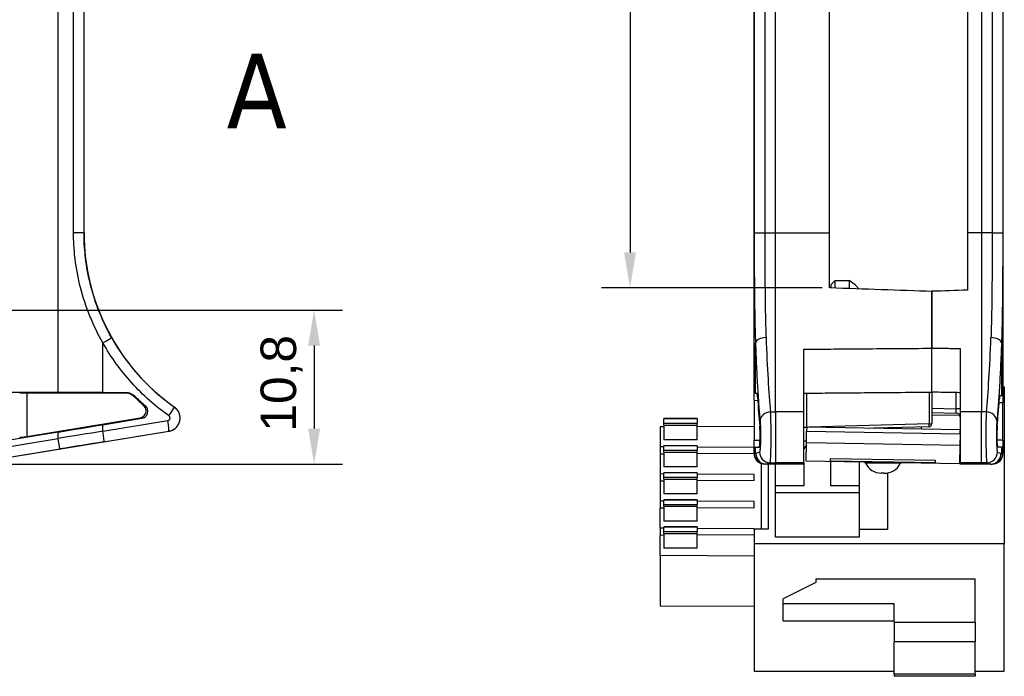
# Model space of a CAD drawing. Header units: millimetres. Extents: x 0 to 420, y 0 to 297.
# Tile 8 of 17: x 138 to 207, y 93 to 139. Entities that reach past the tile are written whole.
import ezdxf

# ---------------------------------------------------------------- set-up
doc = ezdxf.new("R2010")
doc.units = ezdxf.units.MM
doc.linetypes.add('LONG_DASH_DOTTED', pattern=[0.3001, 0.2362, -0.0295, 0.0049, -0.0295])
doc.layers.add('Linee di vista in sezione(ISO)', color=98, linetype='LONG_DASH_DOTTED', lineweight=25, true_color=0x004000)
doc.layers.add('Spigoli visibili(ISO)', color=176, linetype='Continuous', lineweight=25, true_color=0x000080)
doc.layers.add('Quote(ISO)', color=7, linetype='Continuous', lineweight=25)
doc.layers.add('Spigoli tangenti visibili(ISO)', color=7, linetype='Continuous', lineweight=25)
doc.styles.add('Etichetta testo (ISO)', font='tahoma.ttf')
doc.styles.add('Federico-Quote', font='arial.ttf')
doc.dimstyles.new('X.XXX', dxfattribs={"dimtxt": 2.5, "dimasz": 2.5, "dimexe": 2, "dimexo": 0.5, "dimgap": 0.762, "dimtad": 1, "dimdec": 1, "dimrnd": 1e-08, "dimtxsty": 'Federico-Quote', "dimcen": 0.09, "dimdle": 10, "dimclrd": 7, "dimclre": 7, "dimclrt": 7, "dimazin": 2, "dimtfac": 1, "dimtmove": 0, "dimatfit": 3, "dimfxl": 1, "dimtolj": 1, "dimlwd": 25, "dimlwe": 25, "dimarcsym": 0})

# ---------------------------------------------------------------- blocks, each defined once
blk = doc.blocks.new('SezioneConv2d0')
at = {"layer": 'Linee di vista in sezione(ISO)', "insert": (152.424, 131.547), "char_height": 5.25, "attachment_point": 7, "style": 'Etichetta testo (ISO)'}
blk.add_mtext('A', dxfattribs=at)
blk = doc.blocks.new('*D17')
at = {"layer": 'Defpoints', "color": 0, "linetype": 'Continuous', "transparency": 16777216}
for p in [(194.82, 171.723), (180.799, 120.323), (194.82, 120.323)]:
    blk.add_point(p, dxfattribs=at)
at = {"layer": 'Quote(ISO)', "color": 7, "linetype": 'Continuous', "lineweight": 25, "transparency": 16777216}
for p, q in [((194.32, 171.723), (178.799, 171.723)), ((180.799, 169.223), (180.799, 122.823)), ((194.32, 120.323), (178.799, 120.323))]:
    blk.add_line(p, q, dxfattribs=at)
at = {"layer": 'Quote(ISO)', "color": 7, "linetype": 'Continuous', "transparency": 16777216}
for points in [[(180.382, 169.223), (181.215, 169.223), (180.799, 171.723)], [(180.382, 122.823), (181.215, 122.823), (180.799, 120.323)]]:
    blk.add_solid(points, dxfattribs=at)
at = {"layer": 'Quote(ISO)', "color": 7, "linetype": 'Continuous', "lineweight": 25, "transparency": 16777216, "insert": (177.032, 142.781), "char_height": 2.5, "attachment_point": 1, "rotation": 90, "style": 'Federico-Quote'}
blk.add_mtext('\\A1;51,4', dxfattribs=at)
blk = doc.blocks.new('*D19')
at = {"layer": 'Defpoints', "color": 0, "linetype": 'Continuous', "transparency": 16777216}
for p in [(123.25, 118.773), (124.25, 107.93), (158.577, 107.93)]:
    blk.add_point(p, dxfattribs=at)
at = {"layer": 'Quote(ISO)', "color": 7, "linetype": 'Continuous', "lineweight": 25, "transparency": 16777216}
for p, q in [((123.75, 118.773), (160.577, 118.773)), ((158.577, 116.273), (158.577, 110.43)), ((124.75, 107.93), (160.577, 107.93))]:
    blk.add_line(p, q, dxfattribs=at)
at = {"layer": 'Quote(ISO)', "color": 7, "linetype": 'Continuous', "transparency": 16777216}
for points in [[(158.161, 116.273), (158.994, 116.273), (158.577, 118.773)], [(158.161, 110.43), (158.994, 110.43), (158.577, 107.93)]]:
    blk.add_solid(points, dxfattribs=at)
at = {"layer": 'Quote(ISO)', "color": 7, "linetype": 'Continuous', "lineweight": 25, "transparency": 16777216, "insert": (154.811, 110.22), "char_height": 2.5, "attachment_point": 1, "rotation": 90, "style": 'Federico-Quote'}
blk.add_mtext('\\A1;10,8', dxfattribs=at)

msp = doc.modelspace()

# ---------------------------------------------------------------- linework, layer by layer
at = {"layer": 'Spigoli tangenti visibili(ISO)'}
for p, q in [((140.574, 112.982), (140.574, 177.847)), ((141.66, 124.205), (141.66, 162.792)), ((142.394, 124.205), (142.394, 162.792)), ((189.532, 162.792), (189.532, 124.205)), ((190.275, 162.792), (190.275, 124.205)), ((191.02, 124.205), (191.02, 162.792)), ((205.52, 162.792), (205.52, 124.205)), ((206.265, 162.792), (206.265, 124.205)), ((207.008, 162.792), (207.008, 124.205)), ((142.394, 124.205), (141.66, 124.205)), ((142.394, 124.205), (142.4, 124.205)), ((189.532, 124.205), (190.275, 124.205)), ((190.275, 124.205), (191.02, 124.205)), ((191.02, 124.205), (194.82, 124.205)), ((191.02, 111.605), (191.02, 124.205)), ((205.52, 124.205), (204.52, 124.205)), ((205.52, 124.205), (205.52, 111.605)), ((206.265, 124.205), (205.52, 124.205)), ((206.265, 124.205), (207.008, 124.205)), ((143.724, 112.981), (143.724, 116.464)), ((189.618, 112.921), (189.618, 116.464)), ((206.922, 116.464), (206.922, 112.746)), ((138.37, 112.923), (138.37, 109.888)), ((145.297, 112.979), (145.274, 112.923)), ((193.217, 112.925), (193.217, 110.544)), ((201.824, 113), (201.824, 110.757)), ((203.725, 111.828), (203.725, 112.985)), ((146, 112.689), (145.976, 112.635)), ((189.52, 112.423), (189.778, 112.419)), ((207.02, 112.248), (206.75, 112.243)), ((148.749, 111.947), (148.751, 111.95)), ((190.324, 111.511), (190.324, 111.511)), ((190.684, 111.602), (191.02, 111.605)), ((193.02, 111.605), (191.02, 111.605)), ((191.02, 111.605), (191.02, 108.029)), ((202.02, 111.858), (203.725, 111.828)), ((204.02, 111.828), (203.725, 111.828)), ((205.52, 111.605), (204.02, 111.606)), ((205.52, 108.026), (205.52, 111.605)), ((205.856, 111.603), (205.52, 111.605)), ((143.724, 110.247), (148.284, 110.991)), ((185.52, 111.121), (183.17, 111.121)), ((183.17, 110.821), (185.52, 110.821)), ((206.517, 111.241), (206.517, 111.241)), ((140.574, 109.739), (140.574, 110.189)), ((143.724, 110.247), (143.724, 110.706)), ((143.798, 109.507), (148.359, 110.251)), ((148.359, 110.251), (148.359, 110.248)), ((183.17, 110.684), (185.52, 110.684)), ((193.02, 110.544), (193.217, 110.544)), ((204.015, 110.049), (193.217, 110.238)), ((201.824, 110.757), (193.388, 110.535)), ((201.824, 110.757), (202.02, 110.757)), ((134.123, 108.683), (140.574, 109.739)), ((140.695, 108.999), (140.574, 109.739)), ((189.52, 109.623), (189.941, 109.63)), ((204.001, 109.238), (193.203, 109.427)), ((207.02, 109.623), (206.599, 109.63)), ((134.244, 107.943), (140.695, 108.999)), ((185.52, 109.216), (183.17, 109.216)), ((183.17, 108.916), (185.52, 108.916)), ((183.17, 108.779), (185.52, 108.779)), ((189.618, 108.679), (189.618, 109.125)), ((189.904, 108.782), (189.651, 108.679)), ((206.637, 108.779), (206.881, 108.679)), ((206.922, 109.125), (206.922, 108.679)), ((189.618, 108.679), (189.52, 108.679)), ((189.618, 108.679), (189.651, 108.679)), ((190.645, 108.032), (190.393, 107.929)), ((190.645, 108.032), (191.02, 108.029)), ((206.922, 108.679), (206.881, 108.679)), ((206.922, 108.679), (207.02, 108.679)), ((193.02, 108.028), (191.02, 108.029)), ((191.02, 108.029), (191.02, 107.923)), ((199.802, 107.967), (197.354, 108.01)), ((205.52, 108.026), (204.02, 108.025)), ((205.895, 108.029), (205.52, 108.026)), ((205.52, 108.026), (205.52, 107.923)), ((205.895, 108.029), (206.139, 107.929)), ((185.52, 107.311), (183.17, 107.311)), ((183.17, 107.011), (185.52, 107.011)), ((183.17, 106.874), (185.52, 106.874)), ((185.52, 105.406), (183.17, 105.406)), ((183.17, 105.106), (185.52, 105.106)), ((183.17, 104.969), (185.52, 104.969)), ((185.52, 103.501), (183.17, 103.501)), ((183.17, 103.201), (185.52, 103.201)), ((183.17, 103.064), (185.52, 103.064)), ((199.37, 96.811), (205.07, 96.811)), ((205.07, 95.445), (199.37, 95.445)), ((205.07, 93.162), (199.37, 93.162))]:
    msp.add_line(p, q, dxfattribs=at)
for centre, major_axis, ratio, start_param, end_param in [((143.677, 116.464), (0.653, 0.369), 0.030706, 4.766724, 6.274455), ((157.392, 124.205), (10.352, -10.852), 0.999998, 4.464412, 4.907237), ((190.367, 116.464), (-0.75, -0.026), 0.491282, 4.703793, 6.211521), ((191.218, 124.205), (0, 14.998), 0.065624, 2.084635, 2.568542), ((205.323, 124.205), (0, -14.998), 0.065624, 0.573123, 1.056957), ((206.173, 116.464), (0.75, -0.026), 0.491282, 0.071663, 1.579393), ((148.317, 111.334), (0.432, 0.613), 0.051012, 4.748339, 6.274447), ((190.69, 110.972), (-0.747, -0.072), 0.839082, 4.640038, 6.168239), ((190.644, 109.972), (0, -1.94), 0.038352, 0.025844, 2.568348), ((205.897, 109.971), (0, 1.943), 0.03838, 0.573314, 3.11575), ((205.85, 110.973), (0.747, -0.072), 0.839043, 0.114941, 1.643131), ((206.12, 111.814), (-0.003, 0.5), 0.006975, 4.158476, 4.158561), ((9609.981, 1667.134), (-9470.974, -1550.932), 0.017452, 0.036595, 0.036922), ((148.238, 110.991), (0.121, -0.74), 0.061567, 0.00878, 1.56074), ((140.645, 109.3), (51.142, 8.25), 0.0086, 1.509167, 1.570798), ((143.677, 110.247), (0.121, -0.74), 0.061567, 0.008743, 1.560749), ((201.82, 110.757), (0.005, -0.2), 0.017446, 0, 1.570336), ((140.767, 108.559), (50.402, 8.254), 0.008727, 1.50919, 1.570798), ((190.652, 108.782), (-0.285, 0.694), 0.997726, 1.182288, 2.742742), ((205.888, 108.779), (-0.285, -0.694), 0.997726, 0.398851, 1.959304), ((190.367, 108.679), (-0.007, -0.75), 0.998052, 4.721099, 6.283185), ((206.173, 108.679), (0.007, -0.75), 0.998052, 0, 1.562087)]:
    msp.add_ellipse(centre, major_axis=major_axis, ratio=ratio, start_param=start_param, end_param=end_param, dxfattribs=at)
for points, knots in [([(143.724, 116.464), (143.399, 117.031), (143.113, 117.611), (142.862, 118.212), (142.843, 118.258), (142.824, 118.305), (142.805, 118.351), (142.542, 119), (142.32, 119.672), (142.148, 120.344), (141.974, 121.022), (141.85, 121.699), (141.772, 122.347), (141.767, 122.387), (141.762, 122.426), (141.758, 122.466), (141.69, 123.068), (141.66, 123.645), (141.66, 124.205)], [0, 0, 0, 0, 0.232124, 0.232124, 0.232124, 0.25, 0.25, 0.25, 0.498808, 0.498808, 0.498808, 0.75, 0.75, 0.75, 0.765462, 0.765462, 0.765462, 1, 1, 1, 1]), ([(144.33, 116.833), (144.027, 117.369), (143.758, 117.924), (143.522, 118.497), (143.504, 118.542), (143.485, 118.586), (143.468, 118.631), (143.22, 119.249), (143.013, 119.889), (142.851, 120.528), (142.688, 121.173), (142.572, 121.816), (142.499, 122.434), (142.494, 122.472), (142.49, 122.511), (142.485, 122.549), (142.422, 123.123), (142.394, 123.674), (142.394, 124.205)], [0, 0, 0, 0, 0.232009, 0.232009, 0.232009, 0.25, 0.25, 0.25, 0.4988, 0.4988, 0.4988, 0.75, 0.75, 0.75, 0.765562, 0.765562, 0.765562, 1, 1, 1, 1]), ([(189.532, 124.205), (189.532, 123.837), (189.532, 123.48), (189.533, 123.135), (189.533, 123.113), (189.533, 123.092), (189.533, 123.071), (189.533, 122.706), (189.534, 122.354), (189.535, 122.012), (189.535, 122.006), (189.535, 122), (189.535, 121.994), (189.537, 121.658), (189.538, 121.331), (189.54, 121.01), (189.54, 120.98), (189.54, 120.95), (189.541, 120.921), (189.542, 120.626), (189.545, 120.337), (189.547, 120.052), (189.548, 119.999), (189.548, 119.947), (189.549, 119.895), (189.551, 119.634), (189.554, 119.377), (189.557, 119.12), (189.558, 119.046), (189.559, 118.972), (189.561, 118.898), (189.564, 118.665), (189.568, 118.433), (189.572, 118.202), (189.574, 118.107), (189.576, 118.011), (189.578, 117.917), (189.582, 117.71), (189.587, 117.505), (189.592, 117.306), (189.595, 117.191), (189.599, 117.079), (189.602, 116.968), (189.607, 116.797), (189.613, 116.629), (189.618, 116.464)], [0, 0, 0, 0, 0.117814, 0.117814, 0.117814, 0.125, 0.125, 0.125, 0.25, 0.25, 0.25, 0.252156, 0.252156, 0.252156, 0.375, 0.375, 0.375, 0.386504, 0.386504, 0.386504, 0.5, 0.5, 0.5, 0.520858, 0.520858, 0.520858, 0.625, 0.625, 0.625, 0.655095, 0.655095, 0.655095, 0.75, 0.75, 0.75, 0.789257, 0.789257, 0.789257, 0.875, 0.875, 0.875, 0.924117, 0.924117, 0.924117, 1, 1, 1, 1]), ([(190.275, 124.205), (190.275, 123.855), (190.275, 123.515), (190.276, 123.185), (190.276, 123.165), (190.276, 123.145), (190.276, 123.125), (190.277, 122.777), (190.277, 122.442), (190.279, 122.116), (190.279, 122.111), (190.279, 122.105), (190.279, 122.099), (190.28, 121.779), (190.281, 121.468), (190.283, 121.162), (190.283, 121.134), (190.284, 121.105), (190.284, 121.077), (190.286, 120.796), (190.288, 120.521), (190.29, 120.249), (190.291, 120.199), (190.291, 120.15), (190.292, 120.1), (190.294, 119.852), (190.297, 119.607), (190.3, 119.363), (190.301, 119.292), (190.302, 119.221), (190.303, 119.151), (190.307, 118.929), (190.311, 118.708), (190.315, 118.488), (190.317, 118.397), (190.319, 118.306), (190.321, 118.216), (190.325, 118.019), (190.33, 117.824), (190.335, 117.634), (190.338, 117.525), (190.341, 117.418), (190.344, 117.313), (190.349, 117.149), (190.355, 116.99), (190.36, 116.833)], [0, 0, 0, 0, 0.117796, 0.117796, 0.117796, 0.125, 0.125, 0.125, 0.25, 0.25, 0.25, 0.252151, 0.252151, 0.252151, 0.375, 0.375, 0.375, 0.386512, 0.386512, 0.386512, 0.5, 0.5, 0.5, 0.520877, 0.520877, 0.520877, 0.625, 0.625, 0.625, 0.655122, 0.655122, 0.655122, 0.75, 0.75, 0.75, 0.789298, 0.789298, 0.789298, 0.875, 0.875, 0.875, 0.924122, 0.924122, 0.924122, 1, 1, 1, 1]), ([(206.265, 124.205), (206.265, 123.862), (206.265, 123.528), (206.264, 123.206), (206.264, 123.178), (206.264, 123.15), (206.264, 123.122), (206.264, 122.782), (206.263, 122.454), (206.262, 122.136), (206.262, 122.128), (206.262, 122.12), (206.262, 122.113), (206.26, 121.787), (206.259, 121.47), (206.257, 121.16), (206.257, 121.15), (206.257, 121.139), (206.257, 121.129), (206.255, 120.83), (206.253, 120.537), (206.25, 120.249), (206.25, 120.221), (206.25, 120.194), (206.249, 120.167), (206.247, 119.896), (206.244, 119.629), (206.24, 119.363), (206.239, 119.319), (206.239, 119.276), (206.238, 119.232), (206.234, 118.983), (206.23, 118.734), (206.225, 118.486), (206.224, 118.427), (206.223, 118.368), (206.222, 118.309), (206.217, 118.079), (206.211, 117.85), (206.205, 117.63), (206.203, 117.557), (206.201, 117.485), (206.199, 117.414), (206.193, 117.215), (206.187, 117.021), (206.18, 116.833)], [0, 0, 0, 0, 0.114996, 0.114996, 0.114996, 0.125, 0.125, 0.125, 0.247112, 0.247112, 0.247112, 0.25, 0.25, 0.25, 0.375, 0.375, 0.375, 0.379261, 0.379261, 0.379261, 0.5, 0.5, 0.5, 0.511409, 0.511409, 0.511409, 0.625, 0.625, 0.625, 0.643492, 0.643492, 0.643492, 0.75, 0.75, 0.75, 0.775427, 0.775427, 0.775427, 0.875, 0.875, 0.875, 0.907886, 0.907886, 0.907886, 1, 1, 1, 1]), ([(207.008, 124.205), (207.008, 123.813), (207.008, 123.434), (207.008, 123.068), (207.007, 122.703), (207.006, 122.351), (207.005, 122.008), (207.004, 121.666), (207.002, 121.334), (207, 121.008), (206.998, 120.683), (206.996, 120.365), (206.993, 120.051), (206.99, 119.737), (206.987, 119.428), (206.983, 119.12), (206.979, 118.812), (206.974, 118.506), (206.968, 118.2), (206.962, 117.895), (206.955, 117.592), (206.948, 117.301), (206.94, 117.011), (206.931, 116.733), (206.922, 116.464)], [0, 0, 0, 0, 0.125, 0.125, 0.125, 0.25, 0.25, 0.25, 0.375, 0.375, 0.375, 0.5, 0.5, 0.5, 0.625, 0.625, 0.625, 0.75, 0.75, 0.75, 0.875, 0.875, 0.875, 1, 1, 1, 1]), ([(148.363, 111.334), (147.888, 111.67), (146.979, 112.389), (145.735, 113.619), (144.634, 114.982), (144.01, 115.958), (143.724, 116.464)], [0, 0, 0, 0, 0.25, 0.5, 0.75, 1, 1, 1, 1]), ([(189.618, 116.464), (189.639, 115.884), (189.684, 114.778), (189.765, 113.249), (189.854, 111.953), (189.913, 111.276), (189.942, 110.972)], [0, 0, 0, 0, 0.25, 0.5, 0.75, 1, 1, 1, 1]), ([(206.922, 116.464), (206.901, 115.881), (206.856, 114.771), (206.775, 113.237), (206.686, 111.942), (206.627, 111.273), (206.598, 110.973)], [0, 0, 0, 0, 0.25, 0.5, 0.75, 1, 1, 1, 1]), ([(193.52, 116.019), (194.048, 116.023), (194.582, 116.027), (195.122, 116.031), (195.834, 116.037), (196.555, 116.042), (197.296, 116.048), (198.036, 116.054), (198.795, 116.06), (199.581, 116.066), (200.367, 116.072), (201.181, 116.078), (202.02, 116.084)], [0.0602099, 0.0602099, 0.0602099, 0.0602099, 0.25, 0.25, 0.25, 0.5, 0.5, 0.5, 0.75, 0.75, 0.75, 1, 1, 1, 1]), ([(202.02, 116.096), (202.027, 116.096), (202.034, 116.096), (202.041, 116.096), (202.239, 116.093), (202.444, 116.09), (202.652, 116.086), (202.711, 116.086), (202.77, 116.085), (202.83, 116.084), (202.989, 116.081), (203.15, 116.079), (203.315, 116.076), (203.432, 116.074), (203.551, 116.073), (203.672, 116.071), (203.786, 116.069), (203.902, 116.067), (204.02, 116.065)], [0, 0, 0, 0, 0.011047, 0.011047, 0.011047, 0.333333, 0.333333, 0.333333, 0.424748, 0.424748, 0.424748, 0.666667, 0.666667, 0.666667, 0.837989, 0.837989, 0.837989, 1, 1, 1, 1]), ([(146.709, 112.027), (146.697, 112.03), (146.684, 112.034), (146.672, 112.037), (146.67, 112.038), (146.668, 112.038), (146.666, 112.039), (146.655, 112.042), (146.644, 112.045), (146.632, 112.048), (146.628, 112.049), (146.624, 112.05), (146.62, 112.051), (146.61, 112.054), (146.6, 112.057), (146.59, 112.06)], [0, 0, 0, 0, 0.333333, 0.333333, 0.333333, 0.380975, 0.380975, 0.380975, 0.666667, 0.666667, 0.666667, 0.767684, 0.767684, 0.767684, 1, 1, 1, 1]), ([(148.359, 110.251), (148.45, 110.266), (148.629, 110.323), (148.86, 110.483), (149.034, 110.703), (149.137, 110.965), (149.159, 111.245), (149.098, 111.519), (148.96, 111.764), (148.825, 111.893), (148.749, 111.947)], [0, 0, 0, 0, 0.125, 0.25, 0.375, 0.5, 0.625, 0.75, 0.875, 0.9999697, 0.9999697, 0.9999697, 0.9999697]), ([(203.725, 111.528), (203.726, 111.528), (203.726, 111.533), (203.727, 111.543), (203.727, 111.553), (203.727, 111.567), (203.727, 111.585), (203.727, 111.589), (203.727, 111.592), (203.727, 111.595), (203.728, 111.611), (203.728, 111.631), (203.727, 111.652), (203.727, 111.659), (203.727, 111.667), (203.727, 111.674), (203.727, 111.694), (203.727, 111.714), (203.727, 111.735), (203.727, 111.747), (203.726, 111.76), (203.726, 111.772), (203.726, 111.791), (203.726, 111.81), (203.725, 111.828)], [0.0000001, 0.0000001, 0.0000001, 0.0000001, 0.2, 0.2, 0.2, 0.4, 0.4, 0.4, 0.4334815, 0.4334815, 0.4334815, 0.6, 0.6, 0.6, 0.6577854, 0.6577854, 0.6577854, 0.8, 0.8, 0.8, 0.8816251, 0.8816251, 0.8816251, 1, 1, 1, 1]), ([(148.284, 110.991), (148.289, 110.992), (148.294, 110.993), (148.298, 110.994), (148.312, 110.997), (148.325, 111.002), (148.338, 111.008), (148.343, 111.01), (148.347, 111.013), (148.352, 111.016), (148.363, 111.023), (148.374, 111.031), (148.384, 111.04), (148.388, 111.044), (148.393, 111.049), (148.397, 111.053), (148.405, 111.063), (148.412, 111.073), (148.419, 111.084), (148.422, 111.09), (148.425, 111.096), (148.428, 111.102), (148.433, 111.113), (148.436, 111.125), (148.439, 111.136), (148.441, 111.144), (148.442, 111.151), (148.443, 111.158), (148.444, 111.17), (148.444, 111.181), (148.443, 111.192), (148.443, 111.2), (148.442, 111.208), (148.44, 111.217), (148.438, 111.227), (148.435, 111.237), (148.431, 111.247), (148.428, 111.255), (148.424, 111.263), (148.42, 111.271), (148.415, 111.28), (148.41, 111.288), (148.404, 111.296), (148.398, 111.303), (148.391, 111.31), (148.384, 111.317), (148.378, 111.323), (148.371, 111.329), (148.363, 111.334)], [0.0000002, 0.0000002, 0.0000002, 0.0000002, 0.0308584, 0.0308584, 0.0308584, 0.125, 0.125, 0.125, 0.1613434, 0.1613434, 0.1613434, 0.25, 0.25, 0.25, 0.2907463, 0.2907463, 0.2907463, 0.375, 0.375, 0.375, 0.4204067, 0.4204067, 0.4204067, 0.5, 0.5, 0.5, 0.5500052, 0.5500052, 0.5500052, 0.625, 0.625, 0.625, 0.6796734, 0.6796734, 0.6796734, 0.75, 0.75, 0.75, 0.8090742, 0.8090742, 0.8090742, 0.875, 0.875, 0.875, 0.9397271, 0.9397271, 0.9397271, 1, 1, 1, 1]), ([(189.942, 110.972), (189.945, 110.937), (189.949, 110.898), (189.952, 110.855), (189.953, 110.837), (189.954, 110.818), (189.955, 110.799), (189.958, 110.748), (189.961, 110.693), (189.963, 110.634), (189.964, 110.616), (189.965, 110.598), (189.966, 110.58), (189.968, 110.515), (189.97, 110.445), (189.972, 110.374), (189.972, 110.359), (189.972, 110.344), (189.973, 110.329), (189.974, 110.251), (189.975, 110.171), (189.976, 110.089), (189.976, 110.079), (189.976, 110.069), (189.976, 110.06), (189.976, 109.972), (189.976, 109.884), (189.975, 109.797), (189.975, 109.793), (189.975, 109.789), (189.975, 109.785), (189.974, 109.694), (189.973, 109.605), (189.97, 109.52), (189.968, 109.435), (189.965, 109.355), (189.962, 109.28), (189.962, 109.274), (189.962, 109.268), (189.961, 109.263), (189.958, 109.195), (189.955, 109.132), (189.951, 109.076), (189.95, 109.068), (189.949, 109.06), (189.949, 109.051), (189.945, 109.001), (189.941, 108.957), (189.936, 108.92), (189.935, 108.912), (189.934, 108.903), (189.933, 108.896), (189.929, 108.864), (189.925, 108.839), (189.92, 108.82), (189.919, 108.814), (189.918, 108.809), (189.916, 108.804), (189.912, 108.791), (189.908, 108.784), (189.904, 108.782)], [0, 0, 0, 0, 0.064069, 0.064069, 0.064069, 0.090909, 0.090909, 0.090909, 0.1609, 0.1609, 0.1609, 0.181818, 0.181818, 0.181818, 0.257383, 0.257383, 0.257383, 0.272727, 0.272727, 0.272727, 0.353913, 0.353913, 0.353913, 0.363636, 0.363636, 0.363636, 0.450417, 0.450417, 0.450417, 0.454545, 0.454545, 0.454545, 0.545455, 0.545455, 0.545455, 0.636364, 0.636364, 0.636364, 0.643396, 0.643396, 0.643396, 0.727273, 0.727273, 0.727273, 0.739916, 0.739916, 0.739916, 0.818182, 0.818182, 0.818182, 0.836402, 0.836402, 0.836402, 0.909091, 0.909091, 0.909091, 0.933193, 0.933193, 0.933193, 1, 1, 1, 1]), ([(206.598, 110.973), (206.595, 110.943), (206.593, 110.911), (206.59, 110.876), (206.588, 110.852), (206.587, 110.826), (206.585, 110.799), (206.582, 110.755), (206.58, 110.707), (206.578, 110.657), (206.577, 110.632), (206.576, 110.606), (206.575, 110.58), (206.572, 110.521), (206.571, 110.46), (206.569, 110.396), (206.569, 110.374), (206.568, 110.352), (206.568, 110.329), (206.566, 110.257), (206.565, 110.183), (206.565, 110.109), (206.565, 110.092), (206.565, 110.075), (206.564, 110.059), (206.564, 109.977), (206.564, 109.894), (206.565, 109.813), (206.565, 109.803), (206.565, 109.793), (206.565, 109.784), (206.566, 109.696), (206.568, 109.61), (206.57, 109.527), (206.572, 109.439), (206.575, 109.355), (206.578, 109.277), (206.578, 109.274), (206.578, 109.271), (206.579, 109.269), (206.582, 109.197), (206.586, 109.131), (206.59, 109.073), (206.59, 109.066), (206.591, 109.06), (206.591, 109.053), (206.595, 109.001), (206.599, 108.955), (206.604, 108.917), (206.605, 108.909), (206.606, 108.901), (206.607, 108.894), (206.611, 108.862), (206.615, 108.836), (206.62, 108.817), (206.621, 108.811), (206.623, 108.806), (206.624, 108.801), (206.628, 108.788), (206.633, 108.78), (206.637, 108.779)], [0, 0, 0, 0, 0.053561, 0.053561, 0.053561, 0.090909, 0.090909, 0.090909, 0.151681, 0.151681, 0.151681, 0.181818, 0.181818, 0.181818, 0.249312, 0.249312, 0.249312, 0.272727, 0.272727, 0.272727, 0.347019, 0.347019, 0.347019, 0.363636, 0.363636, 0.363636, 0.444689, 0.444689, 0.444689, 0.454545, 0.454545, 0.454545, 0.542335, 0.542335, 0.542335, 0.636364, 0.636364, 0.636364, 0.639958, 0.639958, 0.639958, 0.727273, 0.727273, 0.727273, 0.737611, 0.737611, 0.737611, 0.818182, 0.818182, 0.818182, 0.835243, 0.835243, 0.835243, 0.909091, 0.909091, 0.909091, 0.933186, 0.933186, 0.933186, 1, 1, 1, 1])]:
    msp.add_open_spline(points, degree=3, knots=knots, dxfattribs=at)
for points in [[(193.02, 116.015), (193.186, 116.016), (193.353, 116.018), (193.52, 116.019)], [(193.217, 110.544), (193.217, 110.542), (193.217, 110.54), (193.217, 110.538)]]:
    msp.add_open_spline(points, degree=3, dxfattribs=at)
at = {"layer": 'Spigoli visibili(ISO)'}
for p, q in [((207.02, 177.847), (207.02, 112.748)), ((189.52, 112.923), (189.52, 172.892)), ((142.4, 124.205), (142.4, 162.792)), ((194.82, 124.205), (194.82, 162.792)), ((204.52, 162.792), (204.52, 124.205)), ((194.82, 120.323), (194.82, 124.205)), ((204.52, 124.205), (204.52, 120.173)), ((194.92, 120.537), (195.22, 120.837)), ((194.92, 120.537), (194.92, 120.32)), ((195.22, 120.837), (196.22, 120.837)), ((195.22, 120.309), (195.22, 120.837)), ((196.624, 120.537), (196.22, 120.837)), ((196.22, 120.837), (196.22, 120.274)), ((196.881, 120.251), (196.624, 120.537)), ((202.02, 120.086), (202.02, 116.096)), ((202.02, 116.084), (202.02, 120.072)), ((193.02, 111.605), (193.02, 116.015)), ((204.02, 116.065), (204.02, 111.606)), ((140.574, 112.982), (124.25, 112.982)), ((145.274, 112.923), (138.37, 112.923)), ((143.724, 112.981), (145.297, 112.979)), ((189.52, 112.423), (189.52, 112.923)), ((189.618, 112.921), (189.721, 112.92)), ((202.02, 113.002), (202.02, 110.757)), ((207.02, 113.379), (207.12, 113.379)), ((207.12, 113.379), (207.12, 102.329)), ((189.52, 112.423), (189.52, 109.623)), ((206.922, 112.746), (206.808, 112.744)), ((207.02, 112.748), (207.02, 112.248)), ((207.02, 109.623), (207.02, 112.248)), ((193.02, 108.028), (193.02, 111.605)), ((202.02, 111.558), (203.725, 111.528)), ((204.02, 111.606), (204.02, 108.025)), ((138.37, 109.888), (146.338, 111.193)), ((143.724, 110.706), (146.461, 111.158)), ((183.17, 111.134), (183.17, 111.121)), ((185.52, 111.134), (183.17, 111.134)), ((183.17, 110.821), (183.17, 111.121)), ((183.17, 110.684), (183.17, 110.821)), ((185.52, 111.134), (185.52, 111.121)), ((185.52, 111.121), (185.52, 110.821)), ((185.52, 110.684), (185.52, 110.821)), ((203.994, 111.35), (202.02, 111.384)), ((140.574, 110.189), (134.107, 109.13)), ((134.244, 107.936), (148.359, 110.248)), ((183.17, 110.547), (182.92, 110.545)), ((182.92, 110.545), (182.92, 109.145)), ((183.17, 110.684), (183.17, 109.645)), ((185.52, 109.645), (185.52, 110.684)), ((189.52, 110.583), (185.52, 110.56)), ((193.02, 110.541), (193.222, 110.538)), ((193.203, 109.427), (193.217, 110.238)), ((193.222, 110.538), (193.217, 110.238)), ((204.02, 110.349), (193.222, 110.538)), ((201.825, 110.557), (197.952, 110.455)), ((201.273, 110.543), (201.271, 110.397)), ((201.283, 110.543), (201.281, 110.397)), ((204.015, 110.049), (204.02, 110.336)), ((185.52, 109.645), (183.17, 109.645)), ((189.52, 109.123), (189.52, 109.623)), ((193.205, 109.538), (193.02, 109.541)), ((193.18, 108.138), (193.203, 109.427)), ((204.015, 110.049), (204.001, 109.238)), ((207.02, 109.623), (207.02, 109.123)), ((183.17, 109.144), (182.92, 109.145)), ((182.92, 109.145), (182.92, 108.64)), ((183.17, 109.229), (183.17, 109.216)), ((185.52, 109.229), (183.17, 109.229)), ((183.17, 108.916), (183.17, 109.216)), ((183.17, 108.779), (183.17, 108.916)), ((183.17, 108.779), (183.17, 107.74)), ((185.52, 109.229), (185.52, 109.216)), ((185.52, 109.216), (185.52, 108.916)), ((189.52, 109.108), (185.52, 109.13)), ((185.52, 108.779), (185.52, 108.916)), ((185.52, 107.74), (185.52, 108.779)), ((189.52, 108.68), (189.52, 109.123)), ((189.618, 109.125), (189.894, 109.13)), ((193.2, 109.285), (193.02, 109.002)), ((204.001, 109.238), (203.978, 107.95)), ((204.02, 109.349), (204.003, 109.349)), ((206.922, 109.125), (206.646, 109.13)), ((207.02, 109.123), (207.02, 108.68)), ((183.17, 108.642), (182.92, 108.64)), ((182.92, 108.64), (182.92, 107.24)), ((189.52, 108.678), (185.52, 108.655)), ((189.52, 108.678), (189.52, 108.679)), ((190.02, 108.381), (190.02, 108.381)), ((190.52, 108.044), (190.52, 108.044)), ((203.978, 107.95), (193.18, 108.138)), ((194.884, 108.33), (194.881, 108.15)), ((202.279, 108.021), (194.881, 108.15)), ((194.884, 108.33), (202.283, 108.201)), ((194.92, 106.411), (194.92, 108.108)), ((196.92, 108.073), (196.92, 106.411)), ((202.279, 108.021), (202.283, 108.201)), ((185.52, 107.74), (183.17, 107.74)), ((190.02, 107.973), (190.02, 103.354)), ((190.36, 107.929), (190.264, 107.93)), ((190.36, 107.929), (190.393, 107.929)), ((191.02, 107.923), (190.393, 107.929)), ((190.52, 107.927), (190.52, 103.354)), ((193.02, 107.923), (191.02, 107.923)), ((191.02, 106.411), (191.02, 107.923)), ((193.02, 108.028), (193.02, 107.923)), ((193.02, 107.923), (193.02, 106.411)), ((204.02, 108.025), (204.02, 107.923)), ((205.52, 107.923), (204.02, 107.923)), ((206.139, 107.929), (205.52, 107.923)), ((206.18, 107.929), (206.139, 107.929)), ((206.18, 107.929), (206.277, 107.93)), ((182.92, 107.24), (182.92, 106.735)), ((183.17, 107.239), (182.92, 107.24)), ((183.17, 106.737), (182.92, 106.735)), ((182.92, 106.735), (182.92, 105.335)), ((183.17, 107.324), (183.17, 107.311)), ((185.52, 107.324), (183.17, 107.324)), ((183.17, 107.011), (183.17, 107.311)), ((183.17, 106.874), (183.17, 107.011)), ((183.17, 106.874), (183.17, 105.835)), ((185.52, 107.324), (185.52, 107.311)), ((185.52, 107.311), (185.52, 107.011)), ((189.52, 107.203), (185.52, 107.225)), ((185.52, 106.874), (185.52, 107.011)), ((185.52, 105.835), (185.52, 106.874)), ((189.52, 106.773), (185.52, 106.75)), ((189.52, 106.773), (189.52, 107.203)), ((198.671, 107.292), (198.462, 107.296)), ((198.92, 103.361), (198.92, 107.313)), ((191.02, 105.906), (191.02, 106.411)), ((193.02, 106.411), (191.02, 106.411)), ((196.92, 106.411), (194.92, 106.411)), ((196.92, 106.411), (196.92, 105.906)), ((183.17, 105.334), (182.92, 105.335)), ((182.92, 105.335), (182.92, 104.83)), ((185.52, 105.835), (183.17, 105.835)), ((183.17, 105.419), (183.17, 105.406)), ((185.52, 105.419), (183.17, 105.419)), ((183.17, 105.106), (183.17, 105.406)), ((185.52, 105.419), (185.52, 105.406)), ((185.52, 105.406), (185.52, 105.106)), ((189.52, 105.298), (185.52, 105.32)), ((189.52, 104.868), (189.52, 105.298)), ((191.02, 102.788), (191.02, 105.906)), ((196.92, 105.906), (191.02, 105.906)), ((196.92, 105.906), (196.92, 102.788)), ((183.17, 104.832), (182.92, 104.83)), ((182.92, 103.43), (182.92, 104.83)), ((183.17, 104.969), (183.17, 105.106)), ((183.17, 104.969), (183.17, 103.93)), ((185.52, 104.969), (185.52, 105.106)), ((185.52, 103.93), (185.52, 104.969)), ((189.52, 104.868), (185.52, 104.845)), ((185.52, 103.93), (183.17, 103.93)), ((183.17, 103.429), (182.92, 103.43)), ((182.92, 103.43), (182.92, 102.925)), ((183.17, 103.514), (183.17, 103.501)), ((185.52, 103.514), (183.17, 103.514)), ((183.17, 103.201), (183.17, 103.501)), ((183.17, 103.064), (183.17, 103.201)), ((185.52, 103.514), (185.52, 103.501)), ((185.52, 103.501), (185.52, 103.201)), ((189.52, 103.393), (185.52, 103.415)), ((185.52, 103.064), (185.52, 103.201)), ((189.52, 103.354), (189.52, 103.393)), ((189.52, 103.354), (189.52, 102.329)), ((190.52, 103.354), (189.52, 103.354)), ((196.92, 103.361), (198.92, 103.361)), ((183.17, 102.927), (182.92, 102.925)), ((182.92, 101.525), (182.92, 102.925)), ((183.17, 103.064), (183.17, 102.025)), ((185.52, 102.025), (185.52, 103.064)), ((189.52, 102.963), (185.52, 102.94)), ((196.92, 102.788), (191.02, 102.788)), ((185.52, 102.025), (183.17, 102.025)), ((189.52, 102.329), (189.52, 93.365)), ((207.12, 102.329), (189.52, 102.329)), ((207.12, 93.365), (207.12, 102.329)), ((182.92, 101.525), (189.52, 101.488)), ((182.92, 101.525), (182.92, 97.974)), ((193.87, 99.861), (205.07, 99.861)), ((193.87, 99.861), (193.87, 99.611)), ((205.07, 96.811), (205.07, 99.861)), ((193.87, 99.611), (191.57, 98.461)), ((191.57, 98.136), (191.57, 98.461)), ((182.92, 97.974), (189.52, 97.937)), ((191.57, 96.923), (191.57, 98.136)), ((191.57, 98.136), (199.37, 98.136)), ((199.37, 96.811), (199.37, 98.136)), ((191.57, 96.923), (199.37, 96.923)), ((199.37, 96.811), (199.37, 95.445)), ((205.07, 96.811), (205.07, 95.445)), ((199.37, 93.162), (199.37, 95.445)), ((205.07, 93.162), (205.07, 95.445)), ((189.52, 93.365), (199.37, 93.365)), ((199.37, 93.162), (199.37, 93.012)), ((205.07, 93.012), (199.37, 93.012)), ((205.07, 93.365), (207.12, 93.365)), ((205.07, 93.162), (205.07, 93.012))]:
    msp.add_line(p, q, dxfattribs=at)
for centre, radius, start, end in [((157.4, 124.205), 15, 180, 234.78627), ((157.4, 124.205), 16.259, 225.36407, 228.32756), ((203.72, 111.228), 0.3, 359.99928, 88.99999), ((201.82, 110.757), 0.2, 271.51032, 0), ((190.27, 108.68), 0.75, 180.01795, 269.5), ((197.264, 107.967), 0.1, 25.3878, 89), ((206.27, 108.68), 0.75, 270.5, 359.98205), ((198.484, 108.546), 1.25, 205.3878, 269), ((198.692, 108.542), 1.25, 269, 332.6122), ((199.891, 107.921), 0.1, 89, 152.6122)]:
    msp.add_arc(centre, radius, start, end, dxfattribs=at)
for centre, major_axis, ratio, start_param, end_param in [((47.223, 125.477), (498.599, -17.411), 0.00001, 1.255008, 1.270163), ((202.02, 115.002), (0, 2), 0.00001, 3.141553, 5.284382), ((138.37, 112.914), (0.5, 0), 0.017455, 1.570796, 3.124139), ((140.574, 112.101), (50.492, 0), 0.017457, 1.508368, 1.570796), ((240.005, 112.042), (-50.485, 0.881), 0.00001, 6.216044, 6.278462), ((189.721, 111.919), (0, -1), 0.062464, 2.36518, 3.1405), ((157.398, 124.229), (0.002, -16.236), 0.998052, 5.502916, 5.562748), ((190.474, 124.205), (0, 16.217), 0.0625, 2.365372, 2.56496), ((206.066, 124.205), (0, 16.217), 0.0625, 3.718225, 3.903132), ((206.808, 111.744), (0, 1), 0.062465, 0.001091, 0.761726), ((156.535, 111.866), (50.485, 0.881), 0.00001, 0.006025, 0.06844), ((146.38, 111.651), (-0.037, -0.499), 0.998238, 0.23715, 2.495309), ((140.427, 111.082), (51.176, 8.38), 0.017456, 4.712391, 4.77399), ((189.894, 109.935), (0, 0.805), 0.0625, 3.142684, 5.706553), ((206.646, 109.935), (0, -0.805), 0.0625, 3.718225, 6.282094), ((138.37, 109.897), (-0.5, -0.082), 0.017225, 0.014632, 1.567975), ((240.005, 110.005), (-50.485, -0.881), 0.00001, 0.001998, 0.064422), ((156.535, 110.005), (50.485, -0.881), 0.00001, 6.213946, 6.276359), ((190.4, 108.679), (0.142, -0.737), 0.997896, 4.52249, 6.08376), ((206.132, 108.679), (-0.142, -0.737), 0.997896, 0.199425, 1.760696)]:
    msp.add_ellipse(centre, major_axis=major_axis, ratio=ratio, start_param=start_param, end_param=end_param, dxfattribs=at)
for points in [[(204.52, 120.173), (203.687, 120.144), (202.853, 120.115), (202.02, 120.086)], [(193.02, 112.923), (193.186, 112.925), (193.353, 112.926), (193.52, 112.927)], [(206.32, 111.45), (206.32, 111.45), (206.32, 111.45), (206.32, 111.45)], [(193.02, 110.544), (193.02, 110.543), (193.025, 110.542), (193.034, 110.541)]]:
    msp.add_open_spline(points, degree=3, dxfattribs=at)
for points, knots in [([(145.976, 112.635), (145.884, 112.726), (145.774, 112.799), (145.533, 112.898), (145.404, 112.923), (145.274, 112.923)], [-0.07813826, -0.07813826, -0.07813826, -0.07813826, -0.03906913, -0.03906913, 0, 0, 0, 0]), ([(145.297, 112.979), (145.427, 112.979), (145.556, 112.953), (145.798, 112.854), (145.907, 112.781), (146, 112.689)], [0, 0, 0, 0, 0.03919529, 0.03919529, 0.07839118, 0.07839118, 0.07839118, 0.07839118]), ([(193.52, 112.927), (194.048, 112.932), (194.583, 112.937), (195.123, 112.941), (195.835, 112.948), (196.556, 112.954), (197.296, 112.96), (198.036, 112.967), (198.795, 112.974), (199.581, 112.98), (200.368, 112.987), (201.182, 112.994), (202.02, 113.002)], [0.0601911, 0.0601911, 0.0601911, 0.0601911, 0.25, 0.25, 0.25, 0.5, 0.5, 0.5, 0.75, 0.75, 0.75, 1, 1, 1, 1]), ([(202.02, 113.015), (202.225, 113.011), (202.436, 113.008), (202.651, 113.004), (202.699, 113.003), (202.747, 113.002), (202.795, 113.001), (202.965, 112.998), (203.138, 112.995), (203.315, 112.992), (203.421, 112.99), (203.528, 112.988), (203.637, 112.987), (203.763, 112.984), (203.891, 112.982), (204.02, 112.98)], [0, 0, 0, 0, 0.333333, 0.333333, 0.333333, 0.407257, 0.407257, 0.407257, 0.666667, 0.666667, 0.666667, 0.821399, 0.821399, 0.821399, 1, 1, 1, 1]), ([(146.338, 111.193), (146.399, 111.203), (146.458, 111.224), (146.565, 111.287), (146.612, 111.328), (146.69, 111.427), (146.72, 111.485), (146.756, 111.608), (146.762, 111.673), (146.749, 111.799), (146.731, 111.858), (146.675, 111.969), (146.636, 112.018), (146.59, 112.06)], [-0.1129283, -0.1129283, -0.1129283, -0.1129283, -0.0943439, -0.0943439, -0.0757459, -0.0757459, -0.0564641, -0.0564641, -0.0371953, -0.0371953, -0.0186092, -0.0186092, 0, 0, 0, 0]), ([(148.359, 110.248), (148.451, 110.263), (148.54, 110.291), (148.623, 110.332), (148.707, 110.373), (148.784, 110.427), (148.852, 110.49), (148.92, 110.554), (148.978, 110.627), (149.025, 110.708), (149.071, 110.789), (149.105, 110.876), (149.126, 110.967), (149.147, 111.058), (149.154, 111.152), (149.148, 111.245), (149.141, 111.338), (149.121, 111.429), (149.088, 111.516), (149.055, 111.603), (149.008, 111.685), (148.951, 111.758), (148.894, 111.832), (148.826, 111.896), (148.751, 111.95)], [0, 0, 0, 0, 0.125, 0.125, 0.125, 0.25, 0.25, 0.25, 0.375, 0.375, 0.375, 0.5, 0.5, 0.5, 0.625, 0.625, 0.625, 0.75, 0.75, 0.75, 0.875, 0.875, 0.875, 1, 1, 1, 1])]:
    msp.add_open_spline(points, degree=3, knots=knots, dxfattribs=at)

# ---------------------------------------------------------------- block references
at = {"layer": 'Linee di vista in sezione(ISO)'}
msp.add_blockref('SezioneConv2d0', (0, 0), dxfattribs=at)

# ---------------------------------------------------------------- dimensions: what is measured, and where the dimension line sits
at = {"layer": 'Quote(ISO)', "color": 7, "linetype": 'Continuous', "lineweight": 25}
for base, p1, p2, picture, middle in [((180.799, 120.323), (194.82, 171.723), (194.82, 120.323), '*D17', (180.799, 146.023)), ((158.577, 107.93), (123.25, 118.773), (124.25, 107.93), '*D19', (158.577, 113.351))]:
    dim = msp.add_linear_dim(base=base, p1=p1, p2=p2, angle=90, dimstyle='X.XXX', override={"dimdec": 1, "dimtp": 0, "dimtm": 0, "dimtdec": 2, "dimtofl": 0, "dimatfit": 1}, dxfattribs=at)
    dim.commit()
    dim.dimension.update_dxf_attribs({"geometry": picture, "text_midpoint": middle, "dimtype": 160})

doc.saveas('drawing.dxf')
